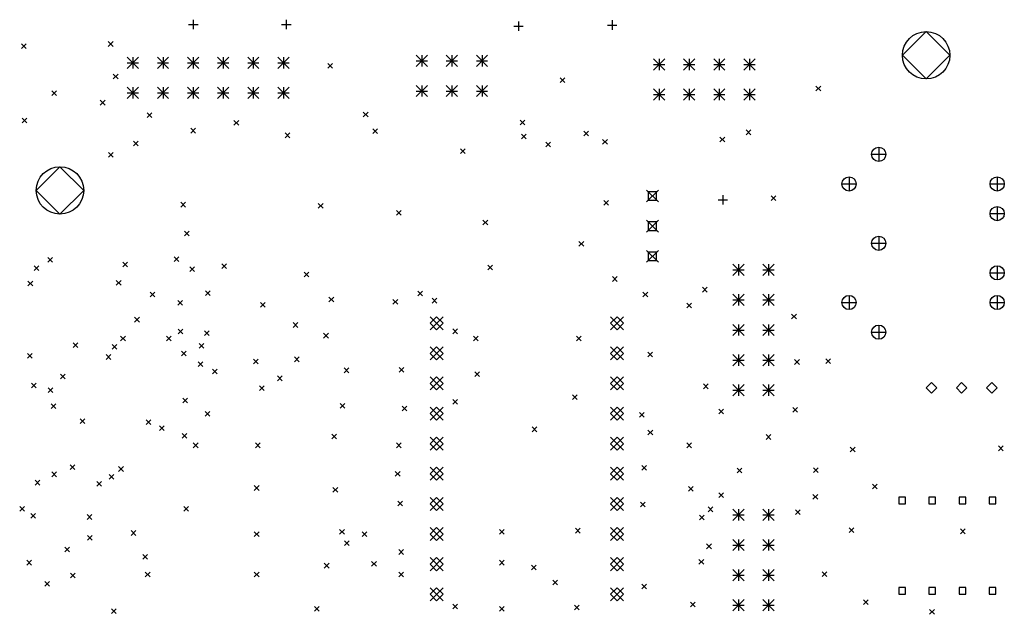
# Model space of a CAD drawing. Extents: x -2 to 158, y -158 to -1.
# Tile 8 of 8: x 75 to 158, y -113 to -63. Entities that reach past the tile are written whole.
import ezdxf

# ---------------------------------------------------------------- set-up
doc = ezdxf.new("R2010")
doc.units = 0
doc.layers.add('BLACK', color=7, linetype='CONTINUOUS')

msp = doc.modelspace()

# ---------------------------------------------------------------- linework, layer by layer
at = {"layer": 'BLACK', "linetype": 'CONTINUOUS'}
for p, q in [((89.75, -63.1), (89.75, -63.9)), ((97.6, -63.1), (97.6, -63.9)), ((125.1, -63.15), (125.1, -63.95)), ((89.35, -63.5), (90.15, -63.5)), ((97.2, -63.5), (98, -63.5)), ((116.8, -63.65), (117.6, -63.65)), ((117.2, -63.25), (117.2, -64.05)), ((124.7, -63.55), (125.5, -63.55)), ((151.6, -64.1), (149.6, -66.1)), ((153.6, -66.1), (151.6, -64.1)), ((75.25, -65.125), (75.65, -65.525)), ((75.65, -65.125), (75.25, -65.525)), ((82.575, -64.95), (82.975, -65.35)), ((82.975, -64.95), (82.575, -65.35)), ((84.1825, -66.26), (85.1325, -67.21)), ((85.1325, -66.26), (84.1825, -67.21)), ((84.6575, -66.26), (84.6575, -67.21)), ((86.7225, -66.26), (87.6725, -67.21)), ((87.6725, -66.26), (86.7225, -67.21)), ((87.1975, -66.26), (87.1975, -67.21)), ((89.2625, -66.26), (90.2125, -67.21)), ((90.2125, -66.26), (89.2625, -67.21)), ((89.7375, -66.26), (89.7375, -67.21)), ((91.8025, -66.26), (92.7525, -67.21)), ((92.7525, -66.26), (91.8025, -67.21)), ((92.2775, -66.26), (92.2775, -67.21)), ((94.3425, -66.26), (95.2925, -67.21)), ((95.2925, -66.26), (94.3425, -67.21)), ((94.8175, -66.26), (94.8175, -67.21)), ((96.8825, -66.26), (97.8325, -67.21)), ((97.8325, -66.26), (96.8825, -67.21)), ((97.3575, -66.26), (97.3575, -67.21)), ((108.565, -66.1), (109.515, -67.05)), ((109.515, -66.1), (108.565, -67.05)), ((109.04, -66.1), (109.04, -67.05)), ((111.105, -66.1), (112.055, -67.05)), ((112.055, -66.1), (111.105, -67.05)), ((111.58, -66.1), (111.58, -67.05)), ((113.645, -66.1), (114.595, -67.05)), ((114.595, -66.1), (113.645, -67.05)), ((114.12, -66.1), (114.12, -67.05)), ((128.59, -66.4), (129.54, -67.35)), ((129.54, -66.4), (128.59, -67.35)), ((129.065, -66.4), (129.065, -67.35)), ((131.13, -66.4), (132.08, -67.35)), ((132.08, -66.4), (131.13, -67.35)), ((131.605, -66.4), (131.605, -67.35)), ((133.67, -66.4), (134.62, -67.35)), ((134.62, -66.4), (133.67, -67.35)), ((134.145, -66.4), (134.145, -67.35)), ((136.21, -66.4), (137.16, -67.35)), ((137.16, -66.4), (136.21, -67.35)), ((136.685, -66.4), (136.685, -67.35)), ((149.6, -66.1), (151.6, -68.1)), ((151.6, -68.1), (153.6, -66.1)), ((84.1825, -66.735), (85.1325, -66.735)), ((86.7225, -66.735), (87.6725, -66.735)), ((89.2625, -66.735), (90.2125, -66.735)), ((91.8025, -66.735), (92.7525, -66.735)), ((94.3425, -66.735), (95.2925, -66.735)), ((96.8825, -66.735), (97.8325, -66.735)), ((101.1, -66.8), (101.5, -67.2)), ((101.5, -66.8), (101.1, -67.2)), ((108.565, -66.575), (109.515, -66.575)), ((111.105, -66.575), (112.055, -66.575)), ((113.645, -66.575), (114.595, -66.575)), ((128.59, -66.875), (129.54, -66.875)), ((131.13, -66.875), (132.08, -66.875)), ((133.67, -66.875), (134.62, -66.875)), ((136.21, -66.875), (137.16, -66.875)), ((83, -67.7), (83.4, -68.1)), ((83.4, -67.7), (83, -68.1)), ((120.7, -68), (121.1, -68.4)), ((121.1, -68), (120.7, -68.4)), ((84.1825, -68.8), (85.1325, -69.75)), ((85.1325, -68.8), (84.1825, -69.75)), ((84.6575, -68.8), (84.6575, -69.75)), ((86.7225, -68.8), (87.6725, -69.75)), ((87.6725, -68.8), (86.7225, -69.75)), ((87.1975, -68.8), (87.1975, -69.75)), ((89.2625, -68.8), (90.2125, -69.75)), ((90.2125, -68.8), (89.2625, -69.75)), ((89.7375, -68.8), (89.7375, -69.75)), ((91.8025, -68.8), (92.7525, -69.75)), ((92.7525, -68.8), (91.8025, -69.75)), ((92.2775, -68.8), (92.2775, -69.75)), ((94.3425, -68.8), (95.2925, -69.75)), ((95.2925, -68.8), (94.3425, -69.75)), ((94.8175, -68.8), (94.8175, -69.75)), ((96.8825, -68.8), (97.8325, -69.75)), ((97.8325, -68.8), (96.8825, -69.75)), ((97.3575, -68.8), (97.3575, -69.75)), ((108.565, -68.64), (109.515, -69.59)), ((109.515, -68.64), (108.565, -69.59)), ((109.04, -68.64), (109.04, -69.59)), ((111.105, -68.64), (112.055, -69.59)), ((112.055, -68.64), (111.105, -69.59)), ((111.58, -68.64), (111.58, -69.59)), ((113.645, -68.64), (114.595, -69.59)), ((114.595, -68.64), (113.645, -69.59)), ((114.12, -68.64), (114.12, -69.59)), ((128.59, -68.94), (129.54, -69.89)), ((129.54, -68.94), (128.59, -69.89)), ((129.065, -68.94), (129.065, -69.89)), ((131.13, -68.94), (132.08, -69.89)), ((132.08, -68.94), (131.13, -69.89)), ((131.605, -68.94), (131.605, -69.89)), ((133.67, -68.94), (134.62, -69.89)), ((134.62, -68.94), (133.67, -69.89)), ((134.145, -68.94), (134.145, -69.89)), ((136.21, -68.94), (137.16, -69.89)), ((137.16, -68.94), (136.21, -69.89)), ((136.685, -68.94), (136.685, -69.89)), ((142.3, -68.7), (142.7, -69.1)), ((142.7, -68.7), (142.3, -69.1)), ((77.8, -69.1), (78.2, -69.5)), ((78.2, -69.1), (77.8, -69.5)), ((84.1825, -69.275), (85.1325, -69.275)), ((86.7225, -69.275), (87.6725, -69.275)), ((89.2625, -69.275), (90.2125, -69.275)), ((91.8025, -69.275), (92.7525, -69.275)), ((94.3425, -69.275), (95.2925, -69.275)), ((96.8825, -69.275), (97.8325, -69.275)), ((108.565, -69.115), (109.515, -69.115)), ((111.105, -69.115), (112.055, -69.115)), ((113.645, -69.115), (114.595, -69.115)), ((128.59, -69.415), (129.54, -69.415)), ((131.13, -69.415), (132.08, -69.415)), ((133.67, -69.415), (134.62, -69.415)), ((136.21, -69.415), (137.16, -69.415)), ((81.9, -69.9), (82.3, -70.3)), ((82.3, -69.9), (81.9, -70.3)), ((75.3, -71.4), (75.7, -71.8)), ((75.7, -71.4), (75.3, -71.8)), ((85.8475, -70.9525), (86.2475, -71.3525)), ((86.2475, -70.9525), (85.8475, -71.3525)), ((104.1, -70.9), (104.5, -71.3)), ((104.5, -70.9), (104.1, -71.3)), ((89.5375, -72.2625), (89.9375, -72.6625)), ((89.9375, -72.2625), (89.5375, -72.6625)), ((93.181538, -71.5995), (93.581538, -71.9995)), ((93.581538, -71.5995), (93.181538, -71.9995)), ((117.324585, -71.563), (117.724585, -71.963)), ((117.724585, -71.563), (117.324585, -71.963)), ((97.492344, -72.651262), (97.892344, -73.051262)), ((97.892344, -72.651262), (97.492344, -73.051262)), ((104.899, -72.299), (105.299, -72.699)), ((105.299, -72.299), (104.899, -72.699)), ((117.446088, -72.7505), (117.846088, -73.1505)), ((117.846088, -72.7505), (117.446088, -73.1505)), ((122.7, -72.5), (123.1, -72.9)), ((123.1, -72.5), (122.7, -72.9)), ((134.2, -73), (134.6, -73.4)), ((134.6, -73), (134.2, -73.4)), ((136.4, -72.4), (136.8, -72.8)), ((136.8, -72.4), (136.4, -72.8)), ((84.7, -73.35), (85.1, -73.75)), ((85.1, -73.35), (84.7, -73.75)), ((119.5, -73.425), (119.9, -73.825)), ((119.9, -73.425), (119.5, -73.825)), ((124.3, -73.2), (124.7, -73.6)), ((124.7, -73.2), (124.3, -73.6)), ((147.597499, -73.855262), (147.597499, -75.055262)), ((82.6, -74.3), (83, -74.7)), ((83, -74.3), (82.6, -74.7)), ((112.3, -74), (112.7, -74.4)), ((112.7, -74), (112.3, -74.4)), ((146.997499, -74.455262), (148.197499, -74.455262)), ((78.5, -75.5), (76.5, -77.5)), ((80.5, -77.5), (78.5, -75.5)), ((145.097499, -76.355262), (145.097499, -77.555262)), ((157.597499, -76.355262), (157.597499, -77.555262)), ((144.497499, -76.955262), (145.697499, -76.955262)), ((156.997499, -76.955262), (158.197499, -76.955262)), ((76.5, -77.5), (78.5, -79.5)), ((78.5, -79.5), (80.5, -77.5)), ((128, -77.475), (129, -78.475)), ((129, -77.475), (128, -78.475)), ((128.853557, -77.621443), (128.146443, -77.621443)), ((128.146443, -77.621443), (128.146443, -78.328557)), ((128.853557, -78.328557), (128.853557, -77.621443)), ((134.45, -77.9), (134.45, -78.7)), ((138.525, -77.95), (138.925, -78.35)), ((138.925, -77.95), (138.525, -78.35)), ((88.7, -78.5), (89.1, -78.9)), ((89.1, -78.5), (88.7, -78.9)), ((100.3, -78.6), (100.7, -79)), ((100.7, -78.6), (100.3, -79)), ((124.4, -78.35), (124.8, -78.75)), ((124.8, -78.35), (124.4, -78.75)), ((128.146443, -78.328557), (128.853557, -78.328557)), ((134.05, -78.3), (134.85, -78.3)), ((157.597499, -78.855262), (157.597499, -80.055262)), ((106.9, -79.2), (107.3, -79.6)), ((107.3, -79.2), (106.9, -79.6)), ((156.997499, -79.455262), (158.197499, -79.455262)), ((114.2, -80), (114.6, -80.4)), ((114.6, -80), (114.2, -80.4)), ((128, -80.015), (129, -81.015)), ((129, -80.015), (128, -81.015)), ((128.853557, -80.161443), (128.146443, -80.161443)), ((128.146443, -80.161443), (128.146443, -80.868557)), ((128.853557, -80.868557), (128.853557, -80.161443)), ((89, -80.925), (89.4, -81.325)), ((89.4, -80.925), (89, -81.325)), ((128.146443, -80.868557), (128.853557, -80.868557)), ((147.597499, -81.355262), (147.597499, -82.555262)), ((122.3, -81.8), (122.7, -82.2)), ((122.7, -81.8), (122.3, -82.2)), ((146.997499, -81.955262), (148.197499, -81.955262)), ((128, -82.555), (129, -83.555)), ((129, -82.555), (128, -83.555)), ((128.853557, -82.701443), (128.146443, -82.701443)), ((128.146443, -82.701443), (128.146443, -83.408557)), ((128.853557, -83.408557), (128.853557, -82.701443)), ((76.328973, -83.85), (76.728973, -84.25)), ((76.728973, -83.85), (76.328973, -84.25)), ((77.475, -83.1505), (77.875, -83.5505)), ((77.875, -83.1505), (77.475, -83.5505)), ((83.8, -83.55), (84.2, -83.95)), ((84.2, -83.55), (83.8, -83.95)), ((88.125, -83.1), (88.525, -83.5)), ((88.525, -83.1), (88.125, -83.5)), ((92.15, -83.7), (92.55, -84.1)), ((92.55, -83.7), (92.15, -84.1)), ((114.6, -83.8), (115, -84.2)), ((115, -83.8), (114.6, -84.2)), ((128.146443, -83.408557), (128.853557, -83.408557)), ((135.285, -83.72), (136.235, -84.67)), ((136.235, -83.72), (135.285, -84.67)), ((135.76, -83.72), (135.76, -84.67)), ((137.825, -83.72), (138.775, -84.67)), ((138.775, -83.72), (137.825, -84.67)), ((138.3, -83.72), (138.3, -84.67)), ((157.597499, -83.855262), (157.597499, -85.055262)), ((89.45, -83.9505), (89.85, -84.3505)), ((89.85, -83.9505), (89.45, -84.3505)), ((99.099525, -84.3995), (99.499525, -84.7995)), ((99.499525, -84.3995), (99.099525, -84.7995)), ((135.285, -84.195), (136.235, -84.195)), ((137.825, -84.195), (138.775, -84.195)), ((156.997499, -84.455262), (158.197499, -84.455262)), ((75.8, -85.15), (76.2, -85.55)), ((76.2, -85.15), (75.8, -85.55)), ((83.25, -85.1), (83.65, -85.5)), ((83.65, -85.1), (83.25, -85.5)), ((125.125, -84.775), (125.525, -85.175)), ((125.525, -84.775), (125.125, -85.175)), ((86.1, -86.075), (86.5, -86.475)), ((86.5, -86.075), (86.1, -86.475)), ((90.775, -85.975), (91.175, -86.375)), ((91.175, -85.975), (90.775, -86.375)), ((108.7, -86), (109.1, -86.4)), ((109.1, -86), (108.7, -86.4)), ((127.7005, -86.070521), (128.1005, -86.470521)), ((128.1005, -86.070521), (127.7005, -86.470521)), ((132.725, -85.675), (133.125, -86.075)), ((133.125, -85.675), (132.725, -86.075)), ((135.285, -86.26), (136.235, -87.21)), ((136.235, -86.26), (135.285, -87.21)), ((135.76, -86.26), (135.76, -87.21)), ((137.825, -86.26), (138.775, -87.21)), ((138.775, -86.26), (137.825, -87.21)), ((138.3, -86.26), (138.3, -87.21)), ((145.097499, -86.355262), (145.097499, -87.555262)), ((157.597499, -86.355262), (157.597499, -87.555262)), ((88.45, -86.775), (88.85, -87.175)), ((88.85, -86.775), (88.45, -87.175)), ((95.425, -86.95), (95.825, -87.35)), ((95.825, -86.95), (95.425, -87.35)), ((101.2, -86.5), (101.6, -86.9)), ((101.6, -86.5), (101.2, -86.9)), ((106.6, -86.7), (107, -87.1)), ((107, -86.7), (106.6, -87.1)), ((109.9, -86.6), (110.3, -87)), ((110.3, -86.6), (109.9, -87)), ((131.3995, -87), (131.7995, -87.4)), ((131.7995, -87), (131.3995, -87.4)), ((135.285, -86.735), (136.235, -86.735)), ((137.825, -86.735), (138.775, -86.735)), ((144.497499, -86.955262), (145.697499, -86.955262)), ((156.997499, -86.955262), (158.197499, -86.955262)), ((140.25, -87.925), (140.65, -88.325)), ((140.65, -87.925), (140.25, -88.325)), ((84.8, -88.2), (85.2, -88.6)), ((85.2, -88.2), (84.8, -88.6)), ((98.169622, -88.6505), (98.569622, -89.0505)), ((98.569622, -88.6505), (98.169622, -89.0505)), ((109.73, -88.155), (110.83, -89.255)), ((110.83, -88.155), (109.73, -89.255)), ((110.28, -88.155), (109.73, -88.705)), ((109.73, -88.705), (110.28, -89.255)), ((110.83, -88.705), (110.28, -88.155)), ((110.28, -89.255), (110.83, -88.705)), ((124.97, -88.155), (126.07, -89.255)), ((126.07, -88.155), (124.97, -89.255)), ((125.52, -88.155), (124.97, -88.705)), ((124.97, -88.705), (125.52, -89.255)), ((126.07, -88.705), (125.52, -88.155)), ((125.52, -89.255), (126.07, -88.705)), ((135.285, -88.8), (136.235, -89.75)), ((136.235, -88.8), (135.285, -89.75)), ((135.76, -88.8), (135.76, -89.75)), ((137.825, -88.8), (138.775, -89.75)), ((138.775, -88.8), (137.825, -89.75)), ((138.3, -88.8), (138.3, -89.75)), ((147.597499, -88.855262), (147.597499, -90.055262)), ((88.475, -89.2), (88.875, -89.6)), ((88.875, -89.2), (88.475, -89.6)), ((90.7, -89.35), (91.1, -89.75)), ((91.1, -89.35), (90.7, -89.75)), ((100.75, -89.55), (101.15, -89.95)), ((101.15, -89.55), (100.75, -89.95)), ((111.65, -89.185283), (112.05, -89.585283)), ((112.05, -89.185283), (111.65, -89.585283)), ((135.285, -89.275), (136.235, -89.275)), ((137.825, -89.275), (138.775, -89.275)), ((146.997499, -89.455262), (148.197499, -89.455262)), ((79.6, -90.35), (80, -90.75)), ((80, -90.35), (79.6, -90.75)), ((82.906768, -90.488495), (83.306768, -90.888495)), ((83.306768, -90.488495), (82.906768, -90.888495)), ((83.615918, -89.784144), (84.015918, -90.184144)), ((84.015918, -89.784144), (83.615918, -90.184144)), ((87.476659, -89.8005), (87.876659, -90.2005)), ((87.876659, -89.8005), (87.476659, -90.2005)), ((90.25, -90.4), (90.65, -90.8)), ((90.65, -90.4), (90.25, -90.8)), ((113.4, -89.8), (113.8, -90.2)), ((113.8, -89.8), (113.4, -90.2)), ((122.1, -89.8), (122.5, -90.2)), ((122.5, -89.8), (122.1, -90.2)), ((75.75, -91.25), (76.15, -91.65)), ((76.15, -91.25), (75.75, -91.65)), ((82.4, -91.35), (82.8, -91.75)), ((82.8, -91.35), (82.4, -91.75)), ((88.75, -91.05), (89.15, -91.45)), ((89.15, -91.05), (88.75, -91.45)), ((109.73, -90.695), (110.83, -91.795)), ((110.83, -90.695), (109.73, -91.795)), ((110.28, -90.695), (109.73, -91.245)), ((109.73, -91.245), (110.28, -91.795)), ((110.83, -91.245), (110.28, -90.695)), ((110.28, -91.795), (110.83, -91.245)), ((124.97, -90.695), (126.07, -91.795)), ((126.07, -90.695), (124.97, -91.795)), ((125.52, -90.695), (124.97, -91.245)), ((124.97, -91.245), (125.52, -91.795)), ((126.07, -91.245), (125.52, -90.695)), ((125.52, -91.795), (126.07, -91.245)), ((128.1, -91.15), (128.5, -91.55)), ((128.5, -91.15), (128.1, -91.55)), ((135.285, -91.34), (136.235, -92.29)), ((136.235, -91.34), (135.285, -92.29)), ((135.76, -91.34), (135.76, -92.29)), ((137.825, -91.34), (138.775, -92.29)), ((138.775, -91.34), (137.825, -92.29)), ((138.3, -91.34), (138.3, -92.29)), ((90.15, -91.9505), (90.55, -92.3505)), ((90.55, -91.9505), (90.15, -92.3505)), ((94.825, -91.725), (95.225, -92.125)), ((95.225, -91.725), (94.825, -92.125)), ((98.3, -91.55), (98.7, -91.95)), ((98.7, -91.55), (98.3, -91.95)), ((135.285, -91.815), (136.235, -91.815)), ((137.825, -91.815), (138.775, -91.815)), ((140.5, -91.775), (140.9, -92.175)), ((140.9, -91.775), (140.5, -92.175)), ((143.125, -91.7), (143.525, -92.1)), ((143.525, -91.7), (143.125, -92.1)), ((78.55, -93), (78.95, -93.4)), ((78.95, -93), (78.55, -93.4)), ((91.3755, -92.565282), (91.7755, -92.965282)), ((91.7755, -92.565282), (91.3755, -92.965282)), ((102.475, -92.475), (102.875, -92.875)), ((102.875, -92.475), (102.475, -92.875)), ((107.125, -92.425), (107.525, -92.825)), ((107.525, -92.425), (107.125, -92.825)), ((113.5, -92.8), (113.9, -93.2)), ((113.9, -92.8), (113.5, -93.2)), ((76.1, -93.75), (76.5, -94.15)), ((76.5, -93.75), (76.1, -94.15)), ((96.85, -93.15), (97.25, -93.55)), ((97.25, -93.15), (96.85, -93.55)), ((109.73, -93.235), (110.83, -94.335)), ((110.83, -93.235), (109.73, -94.335)), ((110.28, -93.235), (109.73, -93.785)), ((109.73, -93.785), (110.28, -94.335)), ((110.83, -93.785), (110.28, -93.235)), ((110.28, -94.335), (110.83, -93.785)), ((124.97, -93.235), (126.07, -94.335)), ((126.07, -93.235), (124.97, -94.335)), ((125.52, -93.235), (124.97, -93.785)), ((124.97, -93.785), (125.52, -94.335)), ((126.07, -93.785), (125.52, -93.235)), ((125.52, -94.335), (126.07, -93.785)), ((132.8, -93.825), (133.2, -94.225)), ((133.2, -93.825), (132.8, -94.225)), ((135.285, -93.88), (136.235, -94.83)), ((136.235, -93.88), (135.285, -94.83)), ((135.76, -93.88), (135.76, -94.83)), ((137.825, -93.88), (138.775, -94.83)), ((138.775, -93.88), (137.825, -94.83)), ((138.3, -93.88), (138.3, -94.83)), ((152.057499, -93.710762), (151.612999, -94.155262)), ((152.501999, -94.155262), (152.057499, -93.710762)), ((154.597499, -93.710762), (154.152999, -94.155262)), ((155.041999, -94.155262), (154.597499, -93.710762)), ((157.137499, -93.710762), (156.692999, -94.155262)), ((157.581999, -94.155262), (157.137499, -93.710762)), ((77.5, -94.15), (77.9, -94.55)), ((77.9, -94.15), (77.5, -94.55)), ((95.325, -93.975), (95.725, -94.375)), ((95.725, -93.975), (95.325, -94.375)), ((135.285, -94.355), (136.235, -94.355)), ((137.825, -94.355), (138.775, -94.355)), ((151.612999, -94.155262), (152.057499, -94.599762)), ((152.057499, -94.599762), (152.501999, -94.155262)), ((154.152999, -94.155262), (154.597499, -94.599762)), ((154.597499, -94.599762), (155.041999, -94.155262)), ((156.692999, -94.155262), (157.137499, -94.599762)), ((157.137499, -94.599762), (157.581999, -94.155262)), ((77.75, -95.5), (78.15, -95.9)), ((78.15, -95.5), (77.75, -95.9)), ((88.8745, -95.024045), (89.2745, -95.424045)), ((89.2745, -95.024045), (88.8745, -95.424045)), ((102.15, -95.475), (102.55, -95.875)), ((102.55, -95.475), (102.15, -95.875)), ((111.65, -95.125), (112.05, -95.525)), ((112.05, -95.125), (111.65, -95.525)), ((121.75, -94.75), (122.15, -95.15)), ((122.15, -94.75), (121.75, -95.15)), ((90.75, -96.15), (91.15, -96.55)), ((91.15, -96.15), (90.75, -96.55)), ((107.375, -95.7), (107.775, -96.1)), ((107.775, -95.7), (107.375, -96.1)), ((109.73, -95.775), (110.83, -96.875)), ((110.83, -95.775), (109.73, -96.875)), ((110.28, -95.775), (109.73, -96.325)), ((109.73, -96.325), (110.28, -96.875)), ((110.83, -96.325), (110.28, -95.775)), ((110.28, -96.875), (110.83, -96.325)), ((124.97, -95.775), (126.07, -96.875)), ((126.07, -95.775), (124.97, -96.875)), ((125.52, -95.775), (124.97, -96.325)), ((124.97, -96.325), (125.52, -96.875)), ((126.07, -96.325), (125.52, -95.775)), ((125.52, -96.875), (126.07, -96.325)), ((127.4005, -96.230663), (127.8005, -96.630663)), ((127.8005, -96.230663), (127.4005, -96.630663)), ((134.11, -95.94), (134.51, -96.34)), ((134.51, -95.94), (134.11, -96.34)), ((140.35, -95.8), (140.75, -96.2)), ((140.75, -95.8), (140.35, -96.2)), ((80.2005, -96.767281), (80.6005, -97.167281)), ((80.6005, -96.767281), (80.2005, -97.167281)), ((85.779, -96.8495), (86.179, -97.2495)), ((86.179, -96.8495), (85.779, -97.2495)), ((86.9, -97.35), (87.3, -97.75)), ((87.3, -97.35), (86.9, -97.75)), ((88.8, -98), (89.2, -98.4)), ((89.2, -98), (88.8, -98.4)), ((101.4495, -98.05), (101.8495, -98.45)), ((101.8495, -98.05), (101.4495, -98.45)), ((118.35, -97.45), (118.75, -97.85)), ((118.75, -97.45), (118.35, -97.85)), ((128.125, -97.725), (128.525, -98.125)), ((128.525, -97.725), (128.125, -98.125)), ((89.75, -98.8), (90.15, -99.2)), ((90.15, -98.8), (89.75, -99.2)), ((95, -98.8), (95.4, -99.2)), ((95.4, -98.8), (95, -99.2)), ((106.9, -98.8), (107.3, -99.2)), ((107.3, -98.8), (106.9, -99.2)), ((109.73, -98.315), (110.83, -99.415)), ((110.83, -98.315), (109.73, -99.415)), ((110.28, -98.315), (109.73, -98.865)), ((109.73, -98.865), (110.28, -99.415)), ((110.83, -98.865), (110.28, -98.315)), ((110.28, -99.415), (110.83, -98.865)), ((124.97, -98.315), (126.07, -99.415)), ((126.07, -98.315), (124.97, -99.415)), ((125.52, -98.315), (124.97, -98.865)), ((124.97, -98.865), (125.52, -99.415)), ((126.07, -98.865), (125.52, -98.315)), ((125.52, -99.415), (126.07, -98.865)), ((131.3995, -98.8), (131.7995, -99.2)), ((131.7995, -98.8), (131.3995, -99.2)), ((138.1, -98.1), (138.5, -98.5)), ((138.5, -98.1), (138.1, -98.5)), ((145.197499, -99.155262), (145.597499, -99.555262)), ((145.597499, -99.155262), (145.197499, -99.555262)), ((157.697499, -99.055262), (158.097499, -99.455262)), ((158.097499, -99.055262), (157.697499, -99.455262)), ((77.819654, -101.2505), (78.219654, -101.6505)), ((78.219654, -101.2505), (77.819654, -101.6505)), ((79.362826, -100.6505), (79.762826, -101.0505)), ((79.762826, -100.6505), (79.362826, -101.0505)), ((83.45, -100.8), (83.85, -101.2)), ((83.85, -100.8), (83.45, -101.2)), ((106.8, -101.2), (107.2, -101.6)), ((107.2, -101.2), (106.8, -101.6)), ((109.73, -100.855), (110.83, -101.955)), ((110.83, -100.855), (109.73, -101.955)), ((110.28, -100.855), (109.73, -101.405)), ((110.83, -101.405), (110.28, -100.855)), ((124.97, -100.855), (126.07, -101.955)), ((126.07, -100.855), (124.97, -101.955)), ((125.52, -100.855), (124.97, -101.405)), ((126.07, -101.405), (125.52, -100.855)), ((127.6, -100.7), (128, -101.1)), ((128, -100.7), (127.6, -101.1)), ((135.65, -100.925), (136.05, -101.325)), ((136.05, -100.925), (135.65, -101.325)), ((142.1, -100.9), (142.5, -101.3)), ((142.5, -100.9), (142.1, -101.3)), ((76.4, -101.95), (76.8, -102.35)), ((76.8, -101.95), (76.4, -102.35)), ((81.6, -102.05), (82, -102.45)), ((82, -102.05), (81.6, -102.45)), ((82.65, -101.45), (83.05, -101.85)), ((83.05, -101.45), (82.65, -101.85)), ((109.73, -101.405), (110.28, -101.955)), ((110.28, -101.955), (110.83, -101.405)), ((124.97, -101.405), (125.52, -101.955)), ((125.52, -101.955), (126.07, -101.405)), ((94.9, -102.4), (95.3, -102.8)), ((95.3, -102.4), (94.9, -102.8)), ((101.53685, -102.547607), (101.93685, -102.947607)), ((101.93685, -102.547607), (101.53685, -102.947607)), ((131.55, -102.475), (131.95, -102.875)), ((131.95, -102.475), (131.55, -102.875)), ((134.11, -103.015), (134.51, -103.415)), ((134.51, -103.015), (134.11, -103.415)), ((147.07, -102.27), (147.47, -102.67)), ((147.47, -102.27), (147.07, -102.67)), ((107, -103.7), (107.4, -104.1)), ((107.4, -103.7), (107, -104.1)), ((109.73, -103.395), (110.83, -104.495)), ((110.83, -103.395), (109.73, -104.495)), ((110.28, -103.395), (109.73, -103.945)), ((110.83, -103.945), (110.28, -103.395)), ((124.97, -103.395), (126.07, -104.495)), ((126.07, -103.395), (124.97, -104.495)), ((125.52, -103.395), (124.97, -103.945)), ((126.07, -103.945), (125.52, -103.395)), ((127.5, -103.8), (127.9, -104.2)), ((127.9, -103.8), (127.5, -104.2)), ((142.05, -103.15), (142.45, -103.55)), ((142.45, -103.15), (142.05, -103.55)), ((149.860344, -103.372417), (149.294654, -103.372417)), ((149.294654, -103.372417), (149.294654, -103.938107)), ((149.860344, -103.938107), (149.860344, -103.372417)), ((152.400344, -103.372417), (151.834654, -103.372417)), ((151.834654, -103.372417), (151.834654, -103.938107)), ((152.400344, -103.938107), (152.400344, -103.372417)), ((154.940344, -103.372417), (154.374654, -103.372417)), ((154.374654, -103.372417), (154.374654, -103.938107)), ((154.940344, -103.938107), (154.940344, -103.372417)), ((157.480344, -103.372417), (156.914654, -103.372417)), ((156.914654, -103.372417), (156.914654, -103.938107)), ((157.480344, -103.938107), (157.480344, -103.372417)), ((75.1, -104.15), (75.5, -104.55)), ((75.5, -104.15), (75.1, -104.55)), ((88.95, -104.15), (89.35, -104.55)), ((89.35, -104.15), (88.95, -104.55)), ((109.73, -103.945), (110.28, -104.495)), ((110.28, -104.495), (110.83, -103.945)), ((124.97, -103.945), (125.52, -104.495)), ((125.52, -104.495), (126.07, -103.945)), ((133.2105, -104.2), (133.6105, -104.6)), ((133.6105, -104.2), (133.2105, -104.6)), ((135.285, -104.395), (136.235, -105.345)), ((136.235, -104.395), (135.285, -105.345)), ((135.76, -104.395), (135.76, -105.345)), ((137.825, -104.395), (138.775, -105.345)), ((138.775, -104.395), (137.825, -105.345)), ((138.3, -104.395), (138.3, -105.345)), ((140.575, -104.45), (140.975, -104.85)), ((140.975, -104.45), (140.575, -104.85)), ((149.294654, -103.938107), (149.860344, -103.938107)), ((151.834654, -103.938107), (152.400344, -103.938107)), ((154.374654, -103.938107), (154.940344, -103.938107)), ((156.914654, -103.938107), (157.480344, -103.938107)), ((76.040709, -104.7495), (76.440709, -105.1495)), ((76.440709, -104.7495), (76.040709, -105.1495)), ((80.8, -104.85), (81.2, -105.25)), ((81.2, -104.85), (80.8, -105.25)), ((132.475, -104.9), (132.875, -105.3)), ((132.875, -104.9), (132.475, -105.3)), ((135.285, -104.87), (136.235, -104.87)), ((137.825, -104.87), (138.775, -104.87)), ((84.5, -106.2), (84.9, -106.6)), ((84.9, -106.2), (84.5, -106.6)), ((94.9, -106.3), (95.3, -106.7)), ((95.3, -106.3), (94.9, -106.7)), ((102.1, -106.1), (102.5, -106.5)), ((102.5, -106.1), (102.1, -106.5)), ((104, -106.3), (104.4, -106.7)), ((104.4, -106.3), (104, -106.7)), ((109.73, -105.935), (110.83, -107.035)), ((110.83, -105.935), (109.73, -107.035)), ((110.28, -105.935), (109.73, -106.485)), ((110.83, -106.485), (110.28, -105.935)), ((115.6, -106.1), (116, -106.5)), ((116, -106.1), (115.6, -106.5)), ((122, -106), (122.4, -106.4)), ((122.4, -106), (122, -106.4)), ((124.97, -105.935), (126.07, -107.035)), ((126.07, -105.935), (124.97, -107.035)), ((125.52, -105.935), (124.97, -106.485)), ((126.07, -106.485), (125.52, -105.935)), ((145.097499, -105.967772), (145.497499, -106.367772)), ((145.497499, -105.967772), (145.097499, -106.367772)), ((154.497499, -106.055262), (154.897499, -106.455262)), ((154.897499, -106.055262), (154.497499, -106.455262)), ((80.825, -106.6), (81.225, -107)), ((81.225, -106.6), (80.825, -107)), ((102.505663, -107.05), (102.905663, -107.45)), ((102.905663, -107.05), (102.505663, -107.45)), ((109.73, -106.485), (110.28, -107.035)), ((110.28, -107.035), (110.83, -106.485)), ((124.97, -106.485), (125.52, -107.035)), ((125.52, -107.035), (126.07, -106.485)), ((135.285, -106.935), (136.235, -107.885)), ((136.235, -106.935), (135.285, -107.885)), ((135.76, -106.935), (135.76, -107.885)), ((137.825, -106.935), (138.775, -107.885)), ((138.775, -106.935), (137.825, -107.885)), ((138.3, -106.935), (138.3, -107.885)), ((78.9, -107.6), (79.3, -108)), ((79.3, -107.6), (78.9, -108)), ((107.1, -107.8), (107.5, -108.2)), ((107.5, -107.8), (107.1, -108.2)), ((133.075, -107.325), (133.475, -107.725)), ((133.475, -107.325), (133.075, -107.725)), ((135.285, -107.41), (136.235, -107.41)), ((137.825, -107.41), (138.775, -107.41)), ((75.7, -108.7), (76.1, -109.1)), ((76.1, -108.7), (75.7, -109.1)), ((85.5, -108.2), (85.9, -108.6)), ((85.9, -108.2), (85.5, -108.6)), ((104.8, -108.8), (105.2, -109.2)), ((105.2, -108.8), (104.8, -109.2)), ((109.73, -108.475), (110.83, -109.575)), ((110.83, -108.475), (109.73, -109.575)), ((110.28, -108.475), (109.73, -109.025)), ((110.83, -109.025), (110.28, -108.475)), ((115.6, -108.7), (116, -109.1)), ((116, -108.7), (115.6, -109.1)), ((124.97, -108.475), (126.07, -109.575)), ((126.07, -108.475), (124.97, -109.575)), ((125.52, -108.475), (124.97, -109.025)), ((126.07, -109.025), (125.52, -108.475)), ((132.425, -108.625), (132.825, -109.025)), ((132.825, -108.625), (132.425, -109.025)), ((100.806868, -108.95), (101.206868, -109.35)), ((101.206868, -108.95), (100.806868, -109.35)), ((109.73, -109.025), (110.28, -109.575)), ((110.28, -109.575), (110.83, -109.025)), ((118.3, -109.1), (118.7, -109.5)), ((118.7, -109.1), (118.3, -109.5)), ((124.97, -109.025), (125.52, -109.575)), ((125.52, -109.575), (126.07, -109.025)), ((135.285, -109.475), (136.235, -110.425)), ((136.235, -109.475), (135.285, -110.425)), ((135.76, -109.475), (135.76, -110.425)), ((137.825, -109.475), (138.775, -110.425)), ((138.775, -109.475), (137.825, -110.425)), ((138.3, -109.475), (138.3, -110.425)), ((142.825, -109.675), (143.225, -110.075)), ((143.225, -109.675), (142.825, -110.075)), ((77.225, -110.475), (77.625, -110.875)), ((77.625, -110.475), (77.225, -110.875)), ((79.3755, -109.7755), (79.7755, -110.1755)), ((79.7755, -109.7755), (79.3755, -110.1755)), ((85.7, -109.7), (86.1, -110.1)), ((86.1, -109.7), (85.7, -110.1)), ((94.9, -109.7), (95.3, -110.1)), ((95.3, -109.7), (94.9, -110.1)), ((107.1, -109.7), (107.5, -110.1)), ((107.5, -109.7), (107.1, -110.1)), ((120.0995, -110.365291), (120.4995, -110.765291)), ((120.4995, -110.365291), (120.0995, -110.765291)), ((135.285, -109.95), (136.235, -109.95)), ((137.825, -109.95), (138.775, -109.95)), ((109.73, -111.015), (110.83, -112.115)), ((110.83, -111.015), (109.73, -112.115)), ((110.28, -111.015), (109.73, -111.565)), ((110.83, -111.565), (110.28, -111.015)), ((124.97, -111.015), (126.07, -112.115)), ((126.07, -111.015), (124.97, -112.115)), ((125.52, -111.015), (124.97, -111.565)), ((126.07, -111.565), (125.52, -111.015)), ((127.6, -110.7), (128, -111.1)), ((128, -110.7), (127.6, -111.1)), ((149.860344, -110.992417), (149.294654, -110.992417)), ((149.294654, -110.992417), (149.294654, -111.558107)), ((149.860344, -111.558107), (149.860344, -110.992417)), ((152.400344, -110.992417), (151.834654, -110.992417)), ((151.834654, -110.992417), (151.834654, -111.558107)), ((152.400344, -111.558107), (152.400344, -110.992417)), ((154.940344, -110.992417), (154.374654, -110.992417)), ((154.374654, -110.992417), (154.374654, -111.558107)), ((154.940344, -111.558107), (154.940344, -110.992417)), ((157.480344, -110.992417), (156.914654, -110.992417)), ((156.914654, -110.992417), (156.914654, -111.558107)), ((157.480344, -111.558107), (157.480344, -110.992417)), ((109.73, -111.565), (110.28, -112.115)), ((110.28, -112.115), (110.83, -111.565)), ((124.97, -111.565), (125.52, -112.115)), ((125.52, -112.115), (126.07, -111.565)), ((135.285, -112.015), (136.235, -112.965)), ((136.235, -112.015), (135.285, -112.965)), ((135.76, -112.015), (135.76, -112.965)), ((137.825, -112.015), (138.775, -112.965)), ((138.775, -112.015), (137.825, -112.965)), ((138.3, -112.015), (138.3, -112.965)), ((146.318, -112.039543), (146.718, -112.439543)), ((146.718, -112.039543), (146.318, -112.439543)), ((149.294654, -111.558107), (149.860344, -111.558107)), ((151.834654, -111.558107), (152.400344, -111.558107)), ((154.374654, -111.558107), (154.940344, -111.558107)), ((156.914654, -111.558107), (157.480344, -111.558107)), ((82.85, -112.8), (83.25, -113.2)), ((83.25, -112.8), (82.85, -113.2)), ((99.975, -112.6), (100.375, -113)), ((100.375, -112.6), (99.975, -113)), ((111.65, -112.393587), (112.05, -112.793587)), ((112.05, -112.393587), (111.65, -112.793587)), ((115.6, -112.6), (116, -113)), ((116, -112.6), (115.6, -113)), ((121.925, -112.475), (122.325, -112.875)), ((122.325, -112.475), (121.925, -112.875)), ((131.7, -112.225), (132.1, -112.625)), ((132.1, -112.225), (131.7, -112.625)), ((135.285, -112.49), (136.235, -112.49)), ((137.825, -112.49), (138.775, -112.49)), ((151.897499, -112.855262), (152.297499, -113.255262)), ((152.297499, -112.855262), (151.897499, -113.255262))]:
    msp.add_line(p, q, dxfattribs=at)
at = {"layer": 'BLACK'}
for centre, radius in [((151.6, -66.1), 2), ((147.597499, -74.455262), 0.6), ((78.5, -77.5), 2), ((145.097499, -76.955262), 0.6), ((157.597499, -76.955262), 0.6), ((157.597499, -79.455262), 0.6), ((147.597499, -81.955262), 0.6), ((157.597499, -84.455262), 0.6), ((145.097499, -86.955262), 0.6), ((157.597499, -86.955262), 0.6), ((147.597499, -89.455262), 0.6)]:
    msp.add_circle(centre, radius, dxfattribs=at)

doc.saveas('drawing.dxf')
